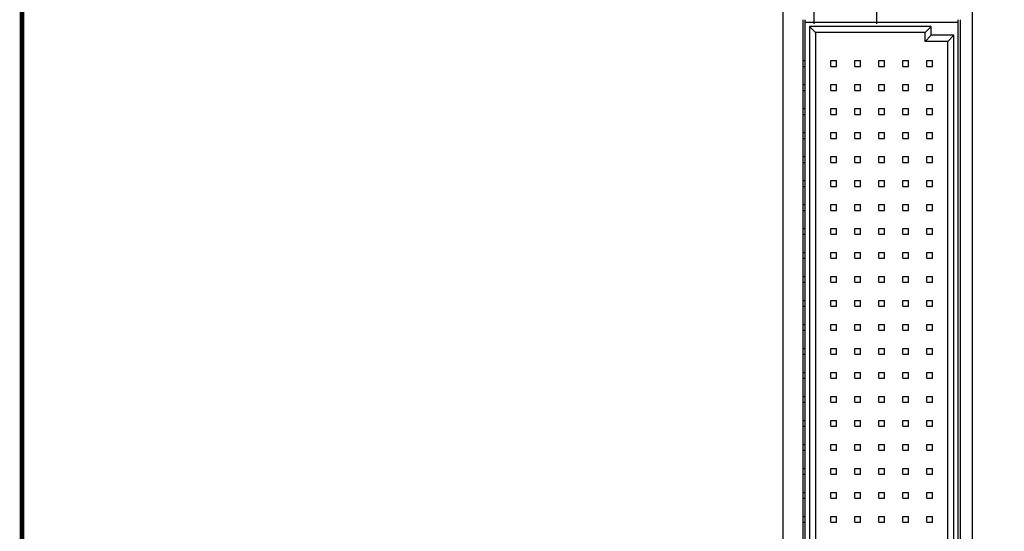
# Model space of a CAD drawing. Header units: inches. Extents: x 0.2 to 16.8, y 0.2 to 10.8.
# Tile 5 of 27: x 0.2 to 4.3, y 4.7 to 6.9. Entities that reach past the tile are written whole.
import ezdxf

# ---------------------------------------------------------------- set-up
doc = ezdxf.new("R2010")
doc.units = ezdxf.units.IN
doc.header["$LTSCALE"] = 0.935
doc.header["$MEASUREMENT"] = 0
doc.linetypes.add('CENTER', pattern=[0.6, 0.375, -0.075, 0.075, -0.075])
doc.layers.get('0').update_dxf_attribs({"linetype": 'CONTINUOUS'})
doc.layers.add('DEFAULT_1', color=7, linetype='CENTER')
doc.layers.add('DIMENSIONS', color=7, linetype='CONTINUOUS')
doc.styles.get("Standard").update_dxf_attribs({"font": 'txt', "width": 0.8})
doc.dimstyles.new('DIMSTYLE_2', dxfattribs={"dimtxt": 0.125, "dimasz": 0.18, "dimexe": 0.18, "dimexo": 0.0625, "dimgap": 0.09, "dimtad": 0, "dimtih": 1, "dimtoh": 1, "dimdec": 3, "dimzin": 4, "dimdsep": 46, "dimtxsty": 'STANDARD', "dimblk": '_FILLED', "dimblk1": '_FILLED', "dimblk2": '_FILLED', "dimcen": 0.09, "dimadec": 0, "dimazin": 0, "dimtp": 0.001, "dimtm": 0.001, "dimtfac": 1, "dimtdec": 3, "dimtofl": 0, "dimtmove": 0, "dimatfit": 3, "dimldrblk": '_FILLED', "dimfxl": 1, "dimtolj": 1, "dimtzin": 4, "dimarcsym": 0})

# ---------------------------------------------------------------- blocks, each defined once
blk = doc.blocks.new('*D6')
at = {"layer": 'DIMENSIONS', "color": 2, "linetype": 'CONTINUOUS'}
blk.add_line((3.5322, 3.2094), (2.7372, 3.2094), dxfattribs=at)
at = {"layer": 'DIMENSIONS', "color": 2, "linetype": 'CONTINUOUS', "insert": (2.6747, 3.2719), "char_height": 0.125, "width": 1.525, "attachment_point": 3, "line_spacing_factor": 0.9}
blk.add_mtext('-4.452{\\Ftxt.shx;\\W1.000000;\\H0.125000; }[113.08]', dxfattribs=at)
blk = doc.blocks.new('_FILLED')
at = {"color": 0, "linetype": 'BYBLOCK'}
blk.add_solid([(0, 0), (-1, 0.174), (-1, -0.174)], dxfattribs=at)
blk = doc.blocks.new('*D7')
at = {"layer": 'DIMENSIONS', "color": 2, "linetype": 'CONTINUOUS'}
blk.add_line((3.4377, 2.8394), (2.7372, 2.8394), dxfattribs=at)
at = {"layer": 'DIMENSIONS', "color": 2, "linetype": 'CONTINUOUS', "insert": (2.6747, 2.9019), "char_height": 0.125, "width": 1.525, "attachment_point": 3, "line_spacing_factor": 0.9}
blk.add_mtext('-4.822{\\Ftxt.shx;\\W1.000000;\\H0.125000; }[122.48]', dxfattribs=at)
blk = doc.blocks.new('*D12')
at = {"layer": 'DIMENSIONS', "color": 2, "linetype": 'CONTINUOUS'}
blk.add_line((4.2127, 2.6544), (4.2127, 2.0294), dxfattribs=at)
at = {"layer": 'DIMENSIONS', "color": 2, "linetype": 'CONTINUOUS', "insert": (4.1502, 1.9669), "char_height": 0.125, "width": 1.225, "attachment_point": 3, "rotation": 90, "line_spacing_factor": 0.9}
blk.add_mtext('.494{\\Ftxt.shx;\\W1.000000;\\H0.125000; }[12.55]', dxfattribs=at)
blk = doc.blocks.new('*D13')
at = {"layer": 'DIMENSIONS', "color": 2, "linetype": 'CONTINUOUS'}
blk.add_line((3.4247, 2.6544), (3.4247, 2.0294), dxfattribs=at)
at = {"layer": 'DIMENSIONS', "color": 2, "linetype": 'CONTINUOUS', "insert": (3.3622, 1.9669), "char_height": 0.125, "width": 1.225, "attachment_point": 3, "rotation": 90, "line_spacing_factor": 0.9}
blk.add_mtext('-.294{\\Ftxt.shx;\\W1.000000;\\H0.125000; }[7.47]', dxfattribs=at)
blk = doc.blocks.new('*D16')
at = {"layer": 'DIMENSIONS', "color": 2, "linetype": 'CONTINUOUS'}
blk.add_line((3.4481, 3.5944), (2.7372, 3.5944), dxfattribs=at)
at = {"layer": 'DIMENSIONS', "color": 2, "linetype": 'CONTINUOUS', "insert": (2.6747, 3.6569), "char_height": 0.125, "width": 1.425, "attachment_point": 3, "line_spacing_factor": 0.9}
blk.add_mtext('-4.067{\\Ftxt.shx;\\W1.000000;\\H0.125000; }[103.3]', dxfattribs=at)

msp = doc.modelspace()

# ---------------------------------------------------------------- linework, layer by layer
at = {"color": 7, "linetype": 'CONTINUOUS'}
for p, q in [((3.4247, 2.7169), (3.4247, 7.7839)), ((4.2127, 7.7839), (4.2127, 2.7169)), ((3.5067, 6.8768), (3.5067, 3.4119)), ((3.5167, 3.4119), (3.5167, 6.8768)), ((3.5167, 6.8668), (4.1545, 6.8668)), ((4.1545, 3.4119), (4.1545, 6.8768)), ((4.1645, 3.4119), (4.1645, 6.8768)), ((3.5344, 6.8491), (3.5344, 3.4396)), ((3.5344, 6.8491), (3.56, 6.8235)), ((4.0423, 6.8491), (3.5344, 6.8491)), ((3.56, 6.8235), (3.56, 3.4652)), ((4.0167, 6.8235), (3.56, 6.8235)), ((4.0423, 6.8491), (4.0167, 6.8235)), ((4.0167, 6.7861), (4.0167, 6.8235)), ((4.0423, 6.8117), (4.0423, 6.8491)), ((4.0423, 6.8117), (4.0167, 6.7861)), ((4.1112, 6.7861), (4.0167, 6.7861)), ((4.1368, 6.8117), (4.0423, 6.8117)), ((4.1368, 6.8117), (4.1112, 6.7861)), ((4.1112, 3.5026), (4.1112, 6.7861)), ((4.1368, 3.477), (4.1368, 6.8117)), ((3.5067, 6.7066), (3.5167, 6.7066)), ((3.6241, 6.6822), (3.6241, 6.7066)), ((3.6241, 6.7066), (3.6471, 6.7066)), ((3.6471, 6.6822), (3.6471, 6.7066)), ((3.7241, 6.6822), (3.7241, 6.7066)), ((3.7241, 6.7066), (3.7471, 6.7066)), ((3.7471, 6.6822), (3.7471, 6.7066)), ((3.8241, 6.6822), (3.8241, 6.7066)), ((3.8241, 6.7066), (3.8471, 6.7066)), ((3.8471, 6.6822), (3.8471, 6.7066)), ((3.9241, 6.6822), (3.9241, 6.7066)), ((3.9241, 6.7066), (3.9471, 6.7066)), ((3.9471, 6.6822), (3.9471, 6.7066)), ((4.0241, 6.6822), (4.0241, 6.7066)), ((4.0241, 6.7066), (4.0471, 6.7066)), ((4.0471, 6.6822), (4.0471, 6.7066)), ((3.5067, 6.6822), (3.5167, 6.6822)), ((3.6241, 6.6822), (3.6471, 6.6822)), ((3.7241, 6.6822), (3.7471, 6.6822)), ((3.8241, 6.6822), (3.8471, 6.6822)), ((3.9241, 6.6822), (3.9471, 6.6822)), ((4.0241, 6.6822), (4.0471, 6.6822)), ((3.5067, 6.6066), (3.5167, 6.6066)), ((3.5067, 6.5822), (3.5167, 6.5822)), ((3.6241, 6.5822), (3.6241, 6.6066)), ((3.6241, 6.6066), (3.6471, 6.6066)), ((3.6241, 6.5822), (3.6471, 6.5822)), ((3.6471, 6.5822), (3.6471, 6.6066)), ((3.7241, 6.5822), (3.7241, 6.6066)), ((3.7241, 6.6066), (3.7471, 6.6066)), ((3.7241, 6.5822), (3.7471, 6.5822)), ((3.7471, 6.5822), (3.7471, 6.6066)), ((3.8241, 6.5822), (3.8241, 6.6066)), ((3.8241, 6.6066), (3.8471, 6.6066)), ((3.8241, 6.5822), (3.8471, 6.5822)), ((3.8471, 6.5822), (3.8471, 6.6066)), ((3.9241, 6.5822), (3.9241, 6.6066)), ((3.9241, 6.6066), (3.9471, 6.6066)), ((3.9241, 6.5822), (3.9471, 6.5822)), ((3.9471, 6.5822), (3.9471, 6.6066)), ((4.0241, 6.5822), (4.0241, 6.6066)), ((4.0241, 6.6066), (4.0471, 6.6066)), ((4.0241, 6.5822), (4.0471, 6.5822)), ((4.0471, 6.5822), (4.0471, 6.6066)), ((3.5067, 6.5066), (3.5167, 6.5066)), ((3.6241, 6.4822), (3.6241, 6.5066)), ((3.6241, 6.5066), (3.6471, 6.5066)), ((3.6471, 6.4822), (3.6471, 6.5066)), ((3.7241, 6.4822), (3.7241, 6.5066)), ((3.7241, 6.5066), (3.7471, 6.5066)), ((3.7471, 6.4822), (3.7471, 6.5066)), ((3.8241, 6.4822), (3.8241, 6.5066)), ((3.8241, 6.5066), (3.8471, 6.5066)), ((3.8471, 6.4822), (3.8471, 6.5066)), ((3.9241, 6.4822), (3.9241, 6.5066)), ((3.9241, 6.5066), (3.9471, 6.5066)), ((3.9471, 6.4822), (3.9471, 6.5066)), ((4.0241, 6.4822), (4.0241, 6.5066)), ((4.0241, 6.5066), (4.0471, 6.5066)), ((4.0471, 6.4822), (4.0471, 6.5066)), ((3.5067, 6.4822), (3.5167, 6.4822)), ((3.6241, 6.4822), (3.6471, 6.4822)), ((3.7241, 6.4822), (3.7471, 6.4822)), ((3.8241, 6.4822), (3.8471, 6.4822)), ((3.9241, 6.4822), (3.9471, 6.4822)), ((4.0241, 6.4822), (4.0471, 6.4822)), ((3.5067, 6.4066), (3.5167, 6.4066)), ((3.5067, 6.3822), (3.5167, 6.3822)), ((3.6241, 6.3822), (3.6241, 6.4066)), ((3.6241, 6.4066), (3.6471, 6.4066)), ((3.6241, 6.3822), (3.6471, 6.3822)), ((3.6471, 6.3822), (3.6471, 6.4066)), ((3.7241, 6.3822), (3.7241, 6.4066)), ((3.7241, 6.4066), (3.7471, 6.4066)), ((3.7241, 6.3822), (3.7471, 6.3822)), ((3.7471, 6.3822), (3.7471, 6.4066)), ((3.8241, 6.3822), (3.8241, 6.4066)), ((3.8241, 6.4066), (3.8471, 6.4066)), ((3.8241, 6.3822), (3.8471, 6.3822)), ((3.8471, 6.3822), (3.8471, 6.4066)), ((3.9241, 6.3822), (3.9241, 6.4066)), ((3.9241, 6.4066), (3.9471, 6.4066)), ((3.9241, 6.3822), (3.9471, 6.3822)), ((3.9471, 6.3822), (3.9471, 6.4066)), ((4.0241, 6.3822), (4.0241, 6.4066)), ((4.0241, 6.4066), (4.0471, 6.4066)), ((4.0241, 6.3822), (4.0471, 6.3822)), ((4.0471, 6.3822), (4.0471, 6.4066)), ((3.5067, 6.3066), (3.5167, 6.3066)), ((3.6241, 6.2822), (3.6241, 6.3066)), ((3.6241, 6.3066), (3.6471, 6.3066)), ((3.6471, 6.2822), (3.6471, 6.3066)), ((3.7241, 6.2822), (3.7241, 6.3066)), ((3.7241, 6.3066), (3.7471, 6.3066)), ((3.7471, 6.2822), (3.7471, 6.3066)), ((3.8241, 6.2822), (3.8241, 6.3066)), ((3.8241, 6.3066), (3.8471, 6.3066)), ((3.8471, 6.2822), (3.8471, 6.3066)), ((3.9241, 6.2822), (3.9241, 6.3066)), ((3.9241, 6.3066), (3.9471, 6.3066)), ((3.9471, 6.2822), (3.9471, 6.3066)), ((4.0241, 6.2822), (4.0241, 6.3066)), ((4.0241, 6.3066), (4.0471, 6.3066)), ((4.0471, 6.2822), (4.0471, 6.3066)), ((3.5067, 6.2822), (3.5167, 6.2822)), ((3.6241, 6.2822), (3.6471, 6.2822)), ((3.7241, 6.2822), (3.7471, 6.2822)), ((3.8241, 6.2822), (3.8471, 6.2822)), ((3.9241, 6.2822), (3.9471, 6.2822)), ((4.0241, 6.2822), (4.0471, 6.2822)), ((3.5067, 6.2066), (3.5167, 6.2066)), ((3.6241, 6.1822), (3.6241, 6.2066)), ((3.6241, 6.2066), (3.6471, 6.2066)), ((3.6471, 6.1822), (3.6471, 6.2066)), ((3.7241, 6.1822), (3.7241, 6.2066)), ((3.7241, 6.2066), (3.7471, 6.2066)), ((3.7471, 6.1822), (3.7471, 6.2066)), ((3.8241, 6.1822), (3.8241, 6.2066)), ((3.8241, 6.2066), (3.8471, 6.2066)), ((3.8471, 6.1822), (3.8471, 6.2066)), ((3.9241, 6.1822), (3.9241, 6.2066)), ((3.9241, 6.2066), (3.9471, 6.2066)), ((3.9471, 6.1822), (3.9471, 6.2066)), ((4.0241, 6.1822), (4.0241, 6.2066)), ((4.0241, 6.2066), (4.0471, 6.2066)), ((4.0471, 6.1822), (4.0471, 6.2066)), ((3.5067, 6.1822), (3.5167, 6.1822)), ((3.6241, 6.1822), (3.6471, 6.1822)), ((3.7241, 6.1822), (3.7471, 6.1822)), ((3.8241, 6.1822), (3.8471, 6.1822)), ((3.9241, 6.1822), (3.9471, 6.1822)), ((4.0241, 6.1822), (4.0471, 6.1822)), ((3.5067, 6.1066), (3.5167, 6.1066)), ((3.5067, 6.0822), (3.5167, 6.0822)), ((3.6241, 6.0822), (3.6241, 6.1066)), ((3.6241, 6.1066), (3.6471, 6.1066)), ((3.6241, 6.0822), (3.6471, 6.0822)), ((3.6471, 6.0822), (3.6471, 6.1066)), ((3.7241, 6.0822), (3.7241, 6.1066)), ((3.7241, 6.1066), (3.7471, 6.1066)), ((3.7241, 6.0822), (3.7471, 6.0822)), ((3.7471, 6.0822), (3.7471, 6.1066)), ((3.8241, 6.0822), (3.8241, 6.1066)), ((3.8241, 6.1066), (3.8471, 6.1066)), ((3.8241, 6.0822), (3.8471, 6.0822)), ((3.8471, 6.0822), (3.8471, 6.1066)), ((3.9241, 6.0822), (3.9241, 6.1066)), ((3.9241, 6.1066), (3.9471, 6.1066)), ((3.9241, 6.0822), (3.9471, 6.0822)), ((3.9471, 6.0822), (3.9471, 6.1066)), ((4.0241, 6.0822), (4.0241, 6.1066)), ((4.0241, 6.1066), (4.0471, 6.1066)), ((4.0241, 6.0822), (4.0471, 6.0822)), ((4.0471, 6.0822), (4.0471, 6.1066)), ((3.5067, 6.0066), (3.5167, 6.0066)), ((3.6241, 5.9822), (3.6241, 6.0066)), ((3.6241, 6.0066), (3.6471, 6.0066)), ((3.6471, 5.9822), (3.6471, 6.0066)), ((3.7241, 5.9822), (3.7241, 6.0066)), ((3.7241, 6.0066), (3.7471, 6.0066)), ((3.7471, 5.9822), (3.7471, 6.0066)), ((3.8241, 5.9822), (3.8241, 6.0066)), ((3.8241, 6.0066), (3.8471, 6.0066)), ((3.8471, 5.9822), (3.8471, 6.0066)), ((3.9241, 5.9822), (3.9241, 6.0066)), ((3.9241, 6.0066), (3.9471, 6.0066)), ((3.9471, 5.9822), (3.9471, 6.0066)), ((4.0241, 5.9822), (4.0241, 6.0066)), ((4.0241, 6.0066), (4.0471, 6.0066)), ((4.0471, 5.9822), (4.0471, 6.0066)), ((3.5067, 5.9822), (3.5167, 5.9822)), ((3.6241, 5.9822), (3.6471, 5.9822)), ((3.7241, 5.9822), (3.7471, 5.9822)), ((3.8241, 5.9822), (3.8471, 5.9822)), ((3.9241, 5.9822), (3.9471, 5.9822)), ((4.0241, 5.9822), (4.0471, 5.9822)), ((3.5067, 5.9066), (3.5167, 5.9066)), ((3.5067, 5.8822), (3.5167, 5.8822)), ((3.6241, 5.8822), (3.6241, 5.9066)), ((3.6241, 5.9066), (3.6471, 5.9066)), ((3.6241, 5.8822), (3.6471, 5.8822)), ((3.6471, 5.8822), (3.6471, 5.9066)), ((3.7241, 5.8822), (3.7241, 5.9066)), ((3.7241, 5.9066), (3.7471, 5.9066)), ((3.7241, 5.8822), (3.7471, 5.8822)), ((3.7471, 5.8822), (3.7471, 5.9066)), ((3.8241, 5.8822), (3.8241, 5.9066)), ((3.8241, 5.9066), (3.8471, 5.9066)), ((3.8241, 5.8822), (3.8471, 5.8822)), ((3.8471, 5.8822), (3.8471, 5.9066)), ((3.9241, 5.8822), (3.9241, 5.9066)), ((3.9241, 5.9066), (3.9471, 5.9066)), ((3.9241, 5.8822), (3.9471, 5.8822)), ((3.9471, 5.8822), (3.9471, 5.9066)), ((4.0241, 5.8822), (4.0241, 5.9066)), ((4.0241, 5.9066), (4.0471, 5.9066)), ((4.0241, 5.8822), (4.0471, 5.8822)), ((4.0471, 5.8822), (4.0471, 5.9066)), ((3.5067, 5.8066), (3.5167, 5.8066)), ((3.6241, 5.7822), (3.6241, 5.8066)), ((3.6241, 5.8066), (3.6471, 5.8066)), ((3.6471, 5.7822), (3.6471, 5.8066)), ((3.7241, 5.7822), (3.7241, 5.8066)), ((3.7241, 5.8066), (3.7471, 5.8066)), ((3.7471, 5.7822), (3.7471, 5.8066)), ((3.8241, 5.7822), (3.8241, 5.8066)), ((3.8241, 5.8066), (3.8471, 5.8066)), ((3.8471, 5.7822), (3.8471, 5.8066)), ((3.9241, 5.7822), (3.9241, 5.8066)), ((3.9241, 5.8066), (3.9471, 5.8066)), ((3.9471, 5.7822), (3.9471, 5.8066)), ((4.0241, 5.7822), (4.0241, 5.8066)), ((4.0241, 5.8066), (4.0471, 5.8066)), ((4.0471, 5.7822), (4.0471, 5.8066)), ((3.5067, 5.7822), (3.5167, 5.7822)), ((3.6241, 5.7822), (3.6471, 5.7822)), ((3.7241, 5.7822), (3.7471, 5.7822)), ((3.8241, 5.7822), (3.8471, 5.7822)), ((3.9241, 5.7822), (3.9471, 5.7822)), ((4.0241, 5.7822), (4.0471, 5.7822)), ((3.5067, 5.7066), (3.5167, 5.7066)), ((3.5067, 5.6822), (3.5167, 5.6822)), ((3.6241, 5.6822), (3.6241, 5.7066)), ((3.6241, 5.7066), (3.6471, 5.7066)), ((3.6241, 5.6822), (3.6471, 5.6822)), ((3.6471, 5.6822), (3.6471, 5.7066)), ((3.7241, 5.6822), (3.7241, 5.7066)), ((3.7241, 5.7066), (3.7471, 5.7066)), ((3.7241, 5.6822), (3.7471, 5.6822)), ((3.7471, 5.6822), (3.7471, 5.7066)), ((3.8241, 5.6822), (3.8241, 5.7066)), ((3.8241, 5.7066), (3.8471, 5.7066)), ((3.8241, 5.6822), (3.8471, 5.6822)), ((3.8471, 5.6822), (3.8471, 5.7066)), ((3.9241, 5.6822), (3.9241, 5.7066)), ((3.9241, 5.7066), (3.9471, 5.7066)), ((3.9241, 5.6822), (3.9471, 5.6822)), ((3.9471, 5.6822), (3.9471, 5.7066)), ((4.0241, 5.6822), (4.0241, 5.7066)), ((4.0241, 5.7066), (4.0471, 5.7066)), ((4.0241, 5.6822), (4.0471, 5.6822)), ((4.0471, 5.6822), (4.0471, 5.7066)), ((3.5067, 5.6066), (3.5167, 5.6066)), ((3.6241, 5.5822), (3.6241, 5.6066)), ((3.6241, 5.6066), (3.6471, 5.6066)), ((3.6471, 5.5822), (3.6471, 5.6066)), ((3.7241, 5.5822), (3.7241, 5.6066)), ((3.7241, 5.6066), (3.7471, 5.6066)), ((3.7471, 5.5822), (3.7471, 5.6066)), ((3.8241, 5.5822), (3.8241, 5.6066)), ((3.8241, 5.6066), (3.8471, 5.6066)), ((3.8471, 5.5822), (3.8471, 5.6066)), ((3.9241, 5.5822), (3.9241, 5.6066)), ((3.9241, 5.6066), (3.9471, 5.6066)), ((3.9471, 5.5822), (3.9471, 5.6066)), ((4.0241, 5.5822), (4.0241, 5.6066)), ((4.0241, 5.6066), (4.0471, 5.6066)), ((4.0471, 5.5822), (4.0471, 5.6066)), ((3.5067, 5.5822), (3.5167, 5.5822)), ((3.6241, 5.5822), (3.6471, 5.5822)), ((3.7241, 5.5822), (3.7471, 5.5822)), ((3.8241, 5.5822), (3.8471, 5.5822)), ((3.9241, 5.5822), (3.9471, 5.5822)), ((4.0241, 5.5822), (4.0471, 5.5822)), ((3.5067, 5.5066), (3.5167, 5.5066)), ((3.6241, 5.4822), (3.6241, 5.5066)), ((3.6241, 5.5066), (3.6471, 5.5066)), ((3.6471, 5.4822), (3.6471, 5.5066)), ((3.7241, 5.4822), (3.7241, 5.5066)), ((3.7241, 5.5066), (3.7471, 5.5066)), ((3.7471, 5.4822), (3.7471, 5.5066)), ((3.8241, 5.4822), (3.8241, 5.5066)), ((3.8241, 5.5066), (3.8471, 5.5066)), ((3.8471, 5.4822), (3.8471, 5.5066)), ((3.9241, 5.4822), (3.9241, 5.5066)), ((3.9241, 5.5066), (3.9471, 5.5066)), ((3.9471, 5.4822), (3.9471, 5.5066)), ((4.0241, 5.4822), (4.0241, 5.5066)), ((4.0241, 5.5066), (4.0471, 5.5066)), ((4.0471, 5.4822), (4.0471, 5.5066)), ((3.5067, 5.4822), (3.5167, 5.4822)), ((3.6241, 5.4822), (3.6471, 5.4822)), ((3.7241, 5.4822), (3.7471, 5.4822)), ((3.8241, 5.4822), (3.8471, 5.4822)), ((3.9241, 5.4822), (3.9471, 5.4822)), ((4.0241, 5.4822), (4.0471, 5.4822)), ((3.5067, 5.4066), (3.5167, 5.4066)), ((3.5067, 5.3822), (3.5167, 5.3822)), ((3.6241, 5.3822), (3.6241, 5.4066)), ((3.6241, 5.4066), (3.6471, 5.4066)), ((3.6241, 5.3822), (3.6471, 5.3822)), ((3.6471, 5.3822), (3.6471, 5.4066)), ((3.7241, 5.3822), (3.7241, 5.4066)), ((3.7241, 5.4066), (3.7471, 5.4066)), ((3.7241, 5.3822), (3.7471, 5.3822)), ((3.7471, 5.3822), (3.7471, 5.4066)), ((3.8241, 5.3822), (3.8241, 5.4066)), ((3.8241, 5.4066), (3.8471, 5.4066)), ((3.8241, 5.3822), (3.8471, 5.3822)), ((3.8471, 5.3822), (3.8471, 5.4066)), ((3.9241, 5.3822), (3.9241, 5.4066)), ((3.9241, 5.4066), (3.9471, 5.4066)), ((3.9241, 5.3822), (3.9471, 5.3822)), ((3.9471, 5.3822), (3.9471, 5.4066)), ((4.0241, 5.4066), (4.0471, 5.4066)), ((4.0241, 5.3822), (4.0241, 5.4066)), ((4.0241, 5.3822), (4.0471, 5.3822)), ((4.0471, 5.3822), (4.0471, 5.4066)), ((3.5067, 5.3066), (3.5167, 5.3066)), ((3.6241, 5.2822), (3.6241, 5.3066)), ((3.6241, 5.3066), (3.6471, 5.3066)), ((3.6471, 5.2822), (3.6471, 5.3066)), ((3.7241, 5.2822), (3.7241, 5.3066)), ((3.7241, 5.3066), (3.7471, 5.3066)), ((3.7471, 5.2822), (3.7471, 5.3066)), ((3.8241, 5.2822), (3.8241, 5.3066)), ((3.8241, 5.3066), (3.8471, 5.3066)), ((3.8471, 5.2822), (3.8471, 5.3066)), ((3.9241, 5.2822), (3.9241, 5.3066)), ((3.9241, 5.3066), (3.9471, 5.3066)), ((3.9471, 5.2822), (3.9471, 5.3066)), ((4.0241, 5.3066), (4.0471, 5.3066)), ((4.0241, 5.2822), (4.0241, 5.3066)), ((4.0471, 5.2822), (4.0471, 5.3066)), ((3.5067, 5.2822), (3.5167, 5.2822)), ((3.6241, 5.2822), (3.6471, 5.2822)), ((3.7241, 5.2822), (3.7471, 5.2822)), ((3.8241, 5.2822), (3.8471, 5.2822)), ((3.9241, 5.2822), (3.9471, 5.2822)), ((4.0241, 5.2822), (4.0471, 5.2822)), ((3.5067, 5.2066), (3.5167, 5.2066)), ((3.5067, 5.1822), (3.5167, 5.1822)), ((3.6241, 5.1822), (3.6241, 5.2066)), ((3.6241, 5.2066), (3.6471, 5.2066)), ((3.6241, 5.1822), (3.6471, 5.1822)), ((3.6471, 5.1822), (3.6471, 5.2066)), ((3.7241, 5.1822), (3.7241, 5.2066)), ((3.7241, 5.2066), (3.7471, 5.2066)), ((3.7241, 5.1822), (3.7471, 5.1822)), ((3.7471, 5.1822), (3.7471, 5.2066)), ((3.8241, 5.1822), (3.8241, 5.2066)), ((3.8241, 5.2066), (3.8471, 5.2066)), ((3.8241, 5.1822), (3.8471, 5.1822)), ((3.8471, 5.1822), (3.8471, 5.2066)), ((3.9241, 5.2066), (3.9471, 5.2066)), ((3.9241, 5.1822), (3.9241, 5.2066)), ((3.9241, 5.1822), (3.9471, 5.1822)), ((3.9471, 5.1822), (3.9471, 5.2066)), ((4.0241, 5.2066), (4.0471, 5.2066)), ((4.0241, 5.1822), (4.0241, 5.2066)), ((4.0241, 5.1822), (4.0471, 5.1822)), ((4.0471, 5.1822), (4.0471, 5.2066)), ((3.5067, 5.1066), (3.5167, 5.1066)), ((3.6241, 5.0822), (3.6241, 5.1066)), ((3.6241, 5.1066), (3.6471, 5.1066)), ((3.6471, 5.0822), (3.6471, 5.1066)), ((3.7241, 5.0822), (3.7241, 5.1066)), ((3.7241, 5.1066), (3.7471, 5.1066)), ((3.7471, 5.0822), (3.7471, 5.1066)), ((3.8241, 5.0822), (3.8241, 5.1066)), ((3.8241, 5.1066), (3.8471, 5.1066)), ((3.8471, 5.0822), (3.8471, 5.1066)), ((3.9241, 5.1066), (3.9471, 5.1066)), ((3.9241, 5.0822), (3.9241, 5.1066)), ((3.9471, 5.0822), (3.9471, 5.1066)), ((4.0241, 5.1066), (4.0471, 5.1066)), ((4.0241, 5.0822), (4.0241, 5.1066)), ((4.0471, 5.0822), (4.0471, 5.1066)), ((3.5067, 5.0822), (3.5167, 5.0822)), ((3.6241, 5.0822), (3.6471, 5.0822)), ((3.7241, 5.0822), (3.7471, 5.0822)), ((3.8241, 5.0822), (3.8471, 5.0822)), ((3.9241, 5.0822), (3.9471, 5.0822)), ((4.0241, 5.0822), (4.0471, 5.0822)), ((3.5067, 5.0066), (3.5167, 5.0066)), ((3.5067, 4.9822), (3.5167, 4.9822)), ((3.6241, 4.9822), (3.6241, 5.0066)), ((3.6241, 5.0066), (3.6471, 5.0066)), ((3.6241, 4.9822), (3.6471, 4.9822)), ((3.6471, 4.9822), (3.6471, 5.0066)), ((3.7241, 5.0066), (3.7471, 5.0066)), ((3.7241, 4.9822), (3.7241, 5.0066)), ((3.7241, 4.9822), (3.7471, 4.9822)), ((3.7471, 4.9822), (3.7471, 5.0066)), ((3.8241, 5.0066), (3.8471, 5.0066)), ((3.8241, 4.9822), (3.8241, 5.0066)), ((3.8241, 4.9822), (3.8471, 4.9822)), ((3.8471, 4.9822), (3.8471, 5.0066)), ((3.9241, 5.0066), (3.9471, 5.0066)), ((3.9241, 4.9822), (3.9241, 5.0066)), ((3.9241, 4.9822), (3.9471, 4.9822)), ((3.9471, 4.9822), (3.9471, 5.0066)), ((4.0241, 5.0066), (4.0471, 5.0066)), ((4.0241, 4.9822), (4.0241, 5.0066)), ((4.0241, 4.9822), (4.0471, 4.9822)), ((4.0471, 4.9822), (4.0471, 5.0066)), ((3.5067, 4.9066), (3.5167, 4.9066)), ((3.6241, 4.9066), (3.6471, 4.9066)), ((3.6241, 4.8822), (3.6241, 4.9066)), ((3.6471, 4.8822), (3.6471, 4.9066)), ((3.7241, 4.9066), (3.7471, 4.9066)), ((3.7241, 4.8822), (3.7241, 4.9066)), ((3.7471, 4.8822), (3.7471, 4.9066)), ((3.8241, 4.9066), (3.8471, 4.9066)), ((3.8241, 4.8822), (3.8241, 4.9066)), ((3.8471, 4.8822), (3.8471, 4.9066)), ((3.9241, 4.9066), (3.9471, 4.9066)), ((3.9241, 4.8822), (3.9241, 4.9066)), ((3.9471, 4.8822), (3.9471, 4.9066)), ((4.0241, 4.9066), (4.0471, 4.9066)), ((4.0241, 4.8822), (4.0241, 4.9066)), ((4.0471, 4.8822), (4.0471, 4.9066)), ((3.5067, 4.8822), (3.5167, 4.8822)), ((3.6241, 4.8822), (3.6471, 4.8822)), ((3.7241, 4.8822), (3.7471, 4.8822)), ((3.8241, 4.8822), (3.8471, 4.8822)), ((3.9241, 4.8822), (3.9471, 4.8822)), ((4.0241, 4.8822), (4.0471, 4.8822)), ((3.5067, 4.8066), (3.5167, 4.8066)), ((3.6241, 4.8066), (3.6471, 4.8066)), ((3.6241, 4.7822), (3.6241, 4.8066)), ((3.6471, 4.7822), (3.6471, 4.8066)), ((3.7241, 4.8066), (3.7471, 4.8066)), ((3.7241, 4.7822), (3.7241, 4.8066)), ((3.7471, 4.7822), (3.7471, 4.8066)), ((3.8241, 4.8066), (3.8471, 4.8066)), ((3.8241, 4.7822), (3.8241, 4.8066)), ((3.8471, 4.7822), (3.8471, 4.8066)), ((3.9241, 4.8066), (3.9471, 4.8066)), ((3.9241, 4.7822), (3.9241, 4.8066)), ((3.9471, 4.7822), (3.9471, 4.8066)), ((4.0241, 4.8066), (4.0471, 4.8066)), ((4.0241, 4.7822), (4.0241, 4.8066)), ((4.0471, 4.7822), (4.0471, 4.8066)), ((3.5067, 4.7822), (3.5167, 4.7822)), ((3.6241, 4.7822), (3.6471, 4.7822)), ((3.7241, 4.7822), (3.7471, 4.7822)), ((3.8241, 4.7822), (3.8471, 4.7822)), ((3.9241, 4.7822), (3.9471, 4.7822)), ((4.0241, 4.7822), (4.0471, 4.7822))]:
    msp.add_line(p, q, dxfattribs=at)
at = {"color": 7, "linetype": 'CONTINUOUS', "const_width": 0.02}
msp.add_lwpolyline([(0.25, 10.7586), (0.25, 0.2586)], dxfattribs=at)
at = {"layer": 'DEFAULT_1', "color": 7, "linetype": 'CENTER'}
for p, q in [((3.5527, 7.0793), (3.5527, 6.8593)), ((3.8147, 7.0793), (3.8147, 6.8593))]:
    msp.add_line(p, q, dxfattribs=at)

# ---------------------------------------------------------------- dimensions: what is measured, and where the dimension line sits
at = {"layer": 'DIMENSIONS', "color": 2, "linetype": 'CONTINUOUS'}
for feature_location, offset, dtype, origin, picture, middle in [((3.5322, 3.2094), (-0.795, 0), 0, (3.5002, 7.6614), '*D6', (1.6622, 3.2094)), ((3.4377, 2.8394), (-0.7005, 0), 0, (3.5002, 7.6614), '*D7', (1.6622, 2.8394)), ((3.4481, 3.5944), (-0.7109, 0), 0, (3.5106, 7.6614), '*D16', (1.7122, 3.5944)), ((3.4247, 2.6544), (0, -0.625), 1, (3.7187, 7.6614), '*D13', (3.5367, 1.1809))]:
    dim = msp.add_ordinate_dim(feature_location=feature_location, offset=offset, dtype=dtype, origin=origin, text='-<>', dimstyle='DIMSTYLE_2', dxfattribs=at)
    dim.commit()
    dim.dimension.update_dxf_attribs({"geometry": picture, "text_midpoint": middle})
dim = msp.add_ordinate_dim(feature_location=(4.2127, 2.6544), offset=(0, -0.625), dtype=1, origin=(3.7187, 7.6614), dimstyle='DIMSTYLE_2', dxfattribs=at)
dim.commit()
dim.dimension.update_dxf_attribs({"geometry": '*D12', "text_midpoint": (4.3471, 1.1309)})

doc.saveas('drawing.dxf')
